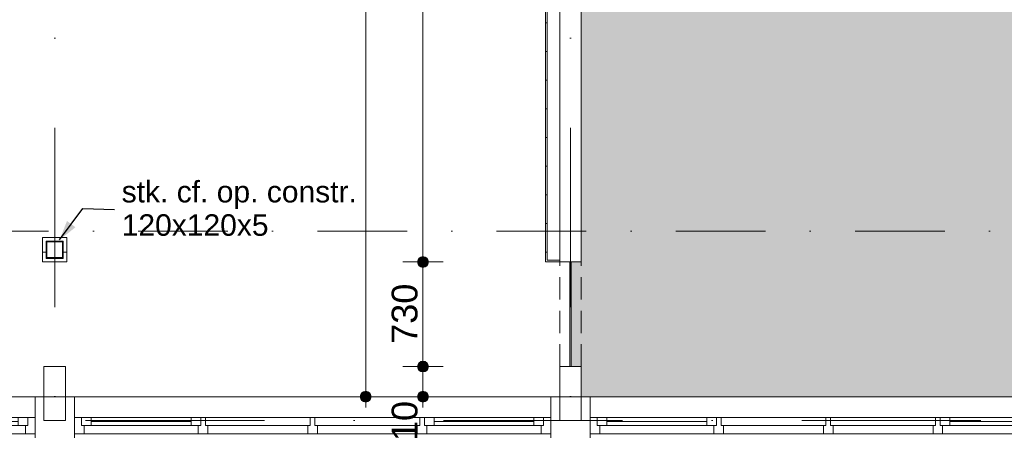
# Model space of a CAD drawing. Header units: millimetres. Extents: x -54205 to 352602, y -8439 to 61516.
# Tile 96 of 189: x 39355 to 46229, y 10756 to 13621. Entities that reach past the tile are written whole.
import ezdxf
from ezdxf.enums import TextEntityAlignment as Align

# ---------------------------------------------------------------- set-up
doc = ezdxf.new("R2010")
doc.units = ezdxf.units.MM
doc.header["$MEASUREMENT"] = 0
for name, pattern in [('B0701', [234.119993, 155.999994, -78.119999]), ('streep-punt', [2500, 1250, -625, 0, -625]), ('streep-punt fijn', [1251.000023, 626.000023, -312.5, 0, -312.5]), ('streeplijn fijn', [234.119993, 155.999994, -78.119999])]:
    doc.linetypes.add(name, pattern=pattern)
for name, color, linetype in [('21_0 NC Buitenwanden', 7, 'Continuous'), ('22 C Binnenwanden', 7, 'Continuous'), ('22 C Binnenwanden te slopen', 7, 'Continuous'), ('Maatvoering 1_ 100', 7, 'Continuous'), ('Maatvoering 1_ 100 2D arcering', 7, 'Continuous'), ('Markers - doorsneden', 7, 'Continuous'), ('New_21_0 NC Buitenwanden Ramen', 7, 'Continuous'), ('New_22 C Binnenwanden Deuren', 7, 'Continuous'), ('New_22 NC Binnenwanden', 7, 'Continuous'), ('New_22 NC Binnenwanden Deuren', 7, 'Continuous'), ('New_22 NC Binnenwanden Doorsnede-arcering', 7, 'Continuous'), ('New_22 NC Binnenwanden Laagscheidingslijnen', 7, 'Continuous'), ('New_28 Draagconstructies - kolom', 7, 'Continuous'), ('New_28 Draagconstructies - kolom Doorsnede-arcering', 7, 'Continuous'), ('New_Maatvoering 1_ 100', 7, 'Continuous'), ('New_Maatvoering 1_ 100 2D arcering', 7, 'Continuous'), ('New_Ruimtefuncties', 7, 'Continuous'), ('New_Ruimtefuncties Zone achtergrond', 7, 'Continuous'), ('New_Ruimtefuncties Zone omranding', 7, 'Continuous'), ('New_Ruimtefuncties Zone tekst', 7, 'Continuous'), ('Stramien', 7, 'Continuous')]:
    doc.layers.add(name, color=color, linetype=linetype)
doc.styles.add('GENERATED_STYLE_1', font='arial.ttf')
doc.styles.add('GENERATED_STYLE_2', font='arial.ttf')
doc.dimstyles.new('GENERATED_STYLE__11', dxfattribs={"dimtxt": 0.18, "dimasz": 136.8, "dimexe": 0.18, "dimexo": 0.0625, "dimgap": 0, "dimtad": 0, "dimtih": 1, "dimtoh": 1, "dimdec": 4, "dimzin": 0, "dimdsep": 46, "dimcen": 0.09, "dimadec": 0, "dimazin": 0, "dimtfac": 1, "dimtdec": 4, "dimtmove": 0, "dimatfit": 3, "dimldrblk": 'ARROWHEAD_5', "dimfxl": 1, "dimtolj": 1, "dimtzin": 0, "dimarcsym": 0})
doc.dimstyles.new('GENERATED_STYLE__2', dxfattribs={"dimtxt": 250, "dimasz": 142.5, "dimexe": 0.18, "dimexo": 0.0625, "dimgap": 0, "dimtad": 1, "dimtih": 1, "dimtoh": 1, "dimdec": 0, "dimzin": 0, "dimdsep": 46, "dimtxsty": 'GENERATED_STYLE_2', "dimblk": 'ARROWHEAD_11', "dimblk1": 'ARROWHEAD_11', "dimblk2": 'ARROWHEAD_11', "dimcen": 0.09, "dimse1": 1, "dimse2": 1, "dimclrd": 1, "dimclre": 1, "dimclrt": 2, "dimadec": 1, "dimazin": 0, "dimtfac": 1, "dimtdec": 4, "dimtmove": 0, "dimatfit": 3, "dimfxl": 1, "dimtolj": 1, "dimtzin": 0, "dimarcsym": 0})
doc.dimstyles.new('GENERATED_STYLE__4', dxfattribs={"dimtxt": 250, "dimasz": 142.5, "dimexe": 0.18, "dimexo": 0.0625, "dimgap": 0, "dimtad": 1, "dimdec": 0, "dimzin": 0, "dimdsep": 46, "dimtxsty": 'GENERATED_STYLE_2', "dimblk": 'ARROWHEAD_11', "dimblk1": 'ARROWHEAD_11', "dimblk2": 'ARROWHEAD_11', "dimcen": 0.09, "dimse1": 1, "dimse2": 1, "dimclrd": 1, "dimclre": 1, "dimclrt": 2, "dimadec": 1, "dimazin": 0, "dimtfac": 1, "dimtdec": 4, "dimtmove": 0, "dimatfit": 3, "dimfxl": 1, "dimtolj": 1, "dimtzin": 0, "dimarcsym": 0})
doc.dimstyles.new('GENERATED_STYLE__7', dxfattribs={"dimtxt": 179.999995, "dimasz": 142.5, "dimexe": 0.18, "dimexo": 0.0625, "dimgap": 0, "dimtad": 1, "dimdec": 0, "dimzin": 0, "dimdsep": 46, "dimtxsty": 'GENERATED_STYLE_1', "dimblk": 'ARROWHEAD_11', "dimblk1": 'ARROWHEAD_11', "dimblk2": 'ARROWHEAD_11', "dimcen": 0.09, "dimse1": 1, "dimse2": 1, "dimclrd": 1, "dimclre": 1, "dimclrt": 2, "dimadec": 1, "dimazin": 0, "dimtfac": 1, "dimtdec": 4, "dimtmove": 0, "dimatfit": 3, "dimfxl": 1, "dimtolj": 1, "dimtzin": 0, "dimarcsym": 0})
pattern_1 = [(1e-14, (0, 0), (0, 200), [])]
pattern_2 = [(90, (0, 0), (-200, 0), [])]
pattern_3 = [(270, (0, 0), (200, 0), [])]

# ---------------------------------------------------------------- blocks, each defined once
blk = doc.blocks.new('Rnx horizontaal 26')
at = {"layer": 'New_21_0 NC Buitenwanden Ramen', "color": 9, "linetype": 'Continuous', "lineweight": 0}
for p, q in [((-1937.5, 146), (1937.5, 146)), ((-1937.5, -184), (1937.5, -184))]:
    blk.add_line(p, q, dxfattribs=at)
at = {"layer": 'New_21_0 NC Buitenwanden Ramen', "color": 1, "linetype": 'Continuous', "lineweight": 0}
for p, q in [((-1937.5, 0), (-1937.5, 146)), ((1937.5, 0), (1937.5, 146)), ((-1937.5, -114), (-1937.5, 0)), ((-1662.5, 0), (-1612.5, 0)), ((-1662.5, -114), (-1662.5, 0)), ((-1612.5, 0), (-1612.5, -54)), ((-1612.5, 0), (-1545.5, 0)), ((-1612.5, -54), (-1612.5, 0)), ((-1545.5, 0), (-848, 0)), ((-1545.5, 0), (-1545.5, -54)), ((-1545.5, 0), (-848, 0)), ((-848, -54), (-848, 0)), ((-848, 0), (-781, 0)), ((-781, -54), (-781, 0)), ((-781, 0), (-764.5, 0)), ((-781, 0), (-781, -54)), ((-764.5, 0), (-748, 0)), ((-748, 0), (-748, -54)), ((-748, 0), (-16.5, 0)), ((-16.5, -54), (-16.5, 0)), ((-16.5, 0), (0, 0)), ((-16.5, 0), (-16.5, -54)), ((0, 0), (16.5, 0)), ((16.5, 0), (16.5, -54)), ((16.5, 0), (748, 0)), ((748, -54), (748, 0)), ((748, 0), (764.5, 0)), ((748, 0), (748, -54)), ((764.5, 0), (781, 0)), ((781, 0), (781, -54)), ((781, 0), (848, 0)), ((781, -54), (781, 0)), ((848, 0), (1545.5, 0)), ((848, 0), (848, -54)), ((848, 0), (1545.5, 0)), ((1545.5, -54), (1545.5, 0)), ((1545.5, 0), (1612.5, 0)), ((1612.5, -54), (1612.5, 0)), ((1612.5, 0), (1662.5, 0)), ((1612.5, 0), (1612.5, -54)), ((1662.5, 0), (1662.5, -114)), ((1937.5, -114), (1937.5, 0)), ((-1612.5, -54), (-1595.5, -54)), ((-1545.5, -54), (-1612.5, -54)), ((-1595.5, -54), (-1595.5, -114)), ((-1545.5, -27), (-848, -27)), ((-848, -54), (-1545.5, -54)), ((-781, -54), (-848, -54)), ((-798, -114), (-798, -54)), ((-798, -54), (-781, -54)), ((-748, -54), (-731, -54)), ((-731, -54), (-748, -54)), ((-731, -54), (-731, -114)), ((-731, -54), (-33.5, -54)), ((-731, -114), (-731, -54)), ((-33.5, -114), (-33.5, -54)), ((-33.5, -54), (-16.5, -54)), ((-16.5, -54), (-33.5, -54)), ((16.5, -54), (33.5, -54)), ((33.5, -54), (16.5, -54)), ((33.5, -54), (33.5, -114)), ((33.5, -54), (731, -54)), ((33.5, -114), (33.5, -54)), ((731, -114), (731, -54)), ((731, -54), (748, -54)), ((748, -54), (731, -54)), ((781, -54), (798, -54)), ((848, -54), (781, -54)), ((798, -54), (798, -114)), ((848, -27), (1545.5, -27)), ((1545.5, -54), (848, -54)), ((1612.5, -54), (1545.5, -54)), ((1595.5, -114), (1595.5, -54)), ((1595.5, -54), (1612.5, -54)), ((-1937.5, -184), (-1937.5, -114)), ((-1595.5, -114), (-1662.5, -114)), ((-798, -114), (-1595.5, -114)), ((-764.5, -114), (-798, -114)), ((-731, -114), (-764.5, -114)), ((-33.5, -114), (-731, -114)), ((0, -114), (-33.5, -114)), ((33.5, -114), (0, -114)), ((731, -114), (33.5, -114)), ((764.5, -114), (731, -114)), ((798, -114), (764.5, -114)), ((1595.5, -114), (798, -114)), ((1662.5, -114), (1595.5, -114)), ((1937.5, -184), (1937.5, -114))]:
    blk.add_line(p, q, dxfattribs=at)
blk = doc.blocks.new('Wall_2_1', base_point=(55938.2, 10990.9))
at = {"layer": 'New_21_0 NC Buitenwanden Ramen', "color": 1, "linetype": 'Continuous', "lineweight": 0, "xscale": -1, "zscale": 1000}
for p in [(37800, 10844.9), (41400, 10844.9), (45000, 10844.9)]:
    blk.add_blockref('Rnx horizontaal 26', p, dxfattribs=at)
blk = doc.blocks.new('leerplein 5.2_2.18_15_1', base_point=(46800, 14023.4))
at = {"layer": 'New_Ruimtefuncties Zone achtergrond', "linetype": 'Continuous', "lineweight": 0, "true_color": 0xffffff}
blk.add_hatch(color=7, dxfattribs=at).paths.add_polyline_path([(43275, 17870.9), (43275, 17685.9), (43125, 17685.9), (43125, 16645.9), (43275, 16645.9), (43275, 11930.9), (43205, 11930.9), (43205, 11200.9), (43275, 11200.9), (43275, 10990.9), (46725, 10990.9), (46725, 11200.9), (46875, 11200.9), (46875, 10990.9), (50325, 10990.9), (50325, 11200.9), (50395, 11200.9), (50395, 11930.9), (50225, 11930.9), (50225, 16645.9), (50325, 16645.9), (50325, 17685.9), (50225, 17685.9), (50225, 17870.9), (50130, 17870.9), (50130, 18140.9), (47220, 18140.9), (47220, 17870.9), (47120, 17870.9), (47120, 18345.9), (46530, 18345.9), (43470, 18345.9), (43470, 17870.9)])
at = {"layer": 'New_Ruimtefuncties Zone tekst', "color": 2, "lineweight": 0}
for tag, height, style, p in [('DUMMY_941', 180, 'GENERATED_STYLE_2', (47788, 14312.2)), ('perimeterCode', 150, 'GENERATED_STYLE_1', (46110.1, 13936.1)), ('ROOM_AREA', 150, 'GENERATED_STYLE_1', (46670.4, 13936.1)), ('DUMMY_942', 150, 'GENERATED_STYLE_1', (47185.1, 13936.1)), ('DUMMY_943', 100, 'GENERATED_STYLE_1', (47413.7, 13947.5))]:
    blk.add_attdef(tag, text='', height=height, dxfattribs=dict(at, style=style)).set_placement(p, align=Align.TOP_LEFT)
at = {"layer": 'New_Ruimtefuncties Zone tekst', "color": 2, "lineweight": 0, "style": 'GENERATED_STYLE_2'}
blk.add_attdef('ROOM_NUMBER', text='', height=180, dxfattribs=at).set_placement((46800, 14271), align=Align.TOP_CENTER)
blk = doc.blocks.new('D rechthoekige opening 27_3')
at = {"layer": 'New_22 C Binnenwanden Deuren', "color": 9, "linetype": 'streeplijn fijn', "lineweight": 0}
for p, q in [((-365, 150), (365, 150)), ((-365, 0), (365, 0))]:
    blk.add_line(p, q, dxfattribs=at)
at = {"layer": 'New_22 C Binnenwanden Deuren', "color": 1, "linetype": 'Continuous', "lineweight": 0}
for p, q in [((-365, 0), (-365, 150)), ((365, 0), (365, 150))]:
    blk.add_line(p, q, dxfattribs=at)
blk = doc.blocks.new('Wall_35_1', base_point=(43200, 10825.9))
at = {"layer": '22 C Binnenwanden', "color": 1, "linetype": 'Continuous', "lineweight": 0}
for p, q in [((43275, 11930.9), (43125, 11930.9)), ((43275, 11200.9), (43125, 11200.9))]:
    blk.add_line(p, q, dxfattribs=at)
at = {"layer": '22 C Binnenwanden', "color": 1, "linetype": 'Continuous', "lineweight": 0, "flags": 128}
for points in [[(43275, 16580.9), (43125, 16580.9)], [(43125, 16580.9), (43125, 11930.9)], [(43275, 11930.9), (43275, 16580.9)], [(43125, 11200.9), (43125, 10825.9)], [(43275, 10825.9), (43275, 11200.9)], [(43125, 10825.9), (43275, 10825.9)]]:
    blk.add_lwpolyline(points, dxfattribs=at)
at = {"layer": 'New_22 C Binnenwanden Deuren', "color": 1, "linetype": 'Continuous', "lineweight": 0, "zscale": 1000, "rotation": 90}
blk.add_blockref('D rechthoekige opening 27_3', (43275, 11565.9), dxfattribs=at)
blk = doc.blocks.new('Wall_36_1', base_point=(39600, 10825.9))
at = {"layer": '22 C Binnenwanden te slopen', "color": 1, "linetype": 'Continuous', "lineweight": 0, "flags": 128}
for points in [[(39675, 11200.9), (39525, 11200.9)], [(39525, 11200.9), (39525, 10825.9)], [(39675, 10825.9), (39675, 11200.9)], [(39525, 10825.9), (39675, 10825.9)]]:
    blk.add_lwpolyline(points, dxfattribs=at)
blk = doc.blocks.new('Wall_53_1', base_point=(43337.5, 10730.9))
at = {"layer": '21_0 NC Buitenwanden', "color": 1, "linetype": 'Continuous', "lineweight": 0, "flags": 128}
for points in [[(43337.5, 10990.9), (43062.5, 10990.9)], [(43062.5, 10990.9), (43062.5, 10774.9)], [(43337.5, 10774.9), (43337.5, 10990.9)]]:
    blk.add_lwpolyline(points, dxfattribs=at)
blk = doc.blocks.new('Wall_54_1', base_point=(39737.5, 10730.9))
at = {"layer": '21_0 NC Buitenwanden', "color": 1, "linetype": 'Continuous', "lineweight": 0, "flags": 128}
for points in [[(39737.5, 10990.9), (39462.5, 10990.9)], [(39462.5, 10990.9), (39462.5, 10774.9)], [(39737.5, 10774.9), (39737.5, 10990.9)]]:
    blk.add_lwpolyline(points, dxfattribs=at)
blk = doc.blocks.new('Wall_107_1', base_point=(43200, 11200.9))
at = {"layer": 'New_22 NC Binnenwanden', "color": 1, "linetype": 'Continuous', "lineweight": 0, "flags": 128}
for points in [[(43205, 11930.9), (43195, 11930.9)], [(43195, 11930.9), (43195, 11200.9)], [(43205, 11200.9), (43205, 11930.9)], [(43195, 11200.9), (43205, 11200.9)]]:
    blk.add_lwpolyline(points, dxfattribs=at)
blk = doc.blocks.new('DS1 in wand 26_2')
at = {"layer": 'New_22 NC Binnenwanden Doorsnede-arcering', "linetype": 'Continuous', "lineweight": 0, "true_color": 0xffffff}
blk.add_hatch(color=7, dxfattribs=at).paths.add_polyline_path([(-420, -5), (-420, -15), (645, -15), (645, -5)])
at = {"layer": 'New_22 NC Binnenwanden Deuren', "color": 1, "linetype": 'Continuous', "lineweight": 0}
for p, q in [((312.5, 160), (262.5, 210)), ((112.5, 40), (112.5, 160)), ((112.5, 160), (312.5, 160)), ((312.5, 160), (262.5, 110)), ((-520, 40), (-520, 27.5)), ((520, 40), (520, 27.5)), ((-420, -5), (645, -5)), ((-420, -15), (-420, -5)), ((645, -15), (-420, -15)), ((645, -5), (645, -15))]:
    blk.add_line(p, q, dxfattribs=at)
at = {"layer": 'New_22 NC Binnenwanden Deuren', "color": 9, "linetype": 'B0701', "lineweight": 0}
for p, q in [((-520, 40), (520, 40)), ((-520, -60), (520, -60))]:
    blk.add_line(p, q, dxfattribs=at)
blk = doc.blocks.new('Wall_263_1', base_point=(43025, 11930.9))
at = {"layer": 'New_22 NC Binnenwanden Doorsnede-arcering', "linetype": 'Continuous', "lineweight": 0, "true_color": 0x000000}
h = blk.add_hatch(dxfattribs=at)
h.set_pattern_fill('930_Lijnen_vert_200_0001', color=18, style=0, pattern_type=2)
h.set_pattern_definition(pattern_1)
h.paths.add_polyline_path([(43037.5, 17710.9), (43037.5, 17870.9), (43025, 17870.9), (43025, 17710.9)])
h = blk.add_hatch(dxfattribs=at)
h.set_pattern_fill('930_Lijnen_vert_200_0001', color=18, style=0, pattern_type=2)
h.set_pattern_definition(pattern_1)
h.paths.add_polyline_path([(43037.5, 17685.9), (43037.5, 17710.9), (43025, 17710.9), (43025, 17685.9)])
h = blk.add_hatch(dxfattribs=at)
h.set_pattern_fill('930_Lijnen_vert_200_0001', color=18, style=0, pattern_type=2)
h.set_pattern_definition(pattern_1)
h.paths.add_polyline_path([(43025, 11943.4), (43037.5, 11943.4), (43037.5, 16645.9), (43025, 16645.9)])
h = blk.add_hatch(dxfattribs=at)
h.set_pattern_fill('930_Lijnen_vert_200_0001', color=18, style=0, pattern_type=2)
h.set_pattern_definition(pattern_1)
h.paths.add_polyline_path([(43025, 11930.9), (43037.5, 11930.9), (43037.5, 11943.4)])
h = blk.add_hatch(dxfattribs=at)
h.set_pattern_fill('930_Lijnen_vert_200_0001', color=18, style=0, pattern_type=2)
h.set_pattern_definition(pattern_1)
h.paths.add_polyline_path([(43025, 11943.4), (43025, 11930.9), (43037.5, 11943.4)])
at = {"layer": 'New_22 NC Binnenwanden', "color": 1, "linetype": 'Continuous', "lineweight": 0}
for p, q in [((43025, 17685.9), (43037.5, 17685.9)), ((43025, 16645.9), (43037.5, 16645.9)), ((43065, 16645.9), (43065, 15600.9)), ((43085, 15600.9), (43085, 16645.9)), ((43065, 15600.9), (43085, 15600.9))]:
    blk.add_line(p, q, dxfattribs=at)
at = {"layer": 'New_22 NC Binnenwanden', "color": 1, "linetype": 'Continuous', "lineweight": 0, "flags": 128}
for points in [[(43025, 17870.9), (43025, 17685.9)], [(43125, 17710.9), (43125, 17870.9)], [(43025, 16645.9), (43025, 11930.9)], [(43125, 12030.9), (43125, 16645.9)], [(43025, 11930.9), (43037.5, 11930.9)]]:
    blk.add_lwpolyline(points, dxfattribs=at)
at = {"layer": 'New_22 NC Binnenwanden Laagscheidingslijnen', "color": 1, "linetype": 'Continuous', "lineweight": 0}
for p, q in [((43037.5, 17870.9), (43037.5, 17710.9)), ((43125, 17710.9), (43037.5, 17710.9)), ((43037.5, 16645.9), (43037.5, 12030.9)), ((43037.5, 12030.9), (43037.5, 11943.4)), ((43037.5, 11943.4), (43125, 11943.4))]:
    blk.add_line(p, q, dxfattribs=at)
at = {"layer": 'New_22 NC Binnenwanden Deuren', "color": 1, "linetype": 'Continuous', "lineweight": 0, "xscale": -1, "zscale": 1000, "rotation": 90}
blk.add_blockref('DS1 in wand 26_2', (43065, 17165.9), dxfattribs=at)
blk = doc.blocks.new('Wall_264_1', base_point=(43125, 11930.9))
at = {"layer": 'New_22 NC Binnenwanden Doorsnede-arcering', "linetype": 'Continuous', "lineweight": 0, "true_color": 0x000000}
h = blk.add_hatch(dxfattribs=at)
h.set_pattern_fill('930_Lijnen_vert_200_0001', color=18, style=0, pattern_type=2)
h.set_pattern_definition(pattern_2)
h.paths.add_polyline_path([(43037.5, 11943.4), (43037.5, 11930.9), (43125, 11930.9), (43125, 11943.4)])
at = {"layer": 'New_22 NC Binnenwanden', "color": 1, "linetype": 'Continuous', "lineweight": 0, "flags": 128}
for points in [[(43037.5, 11930.9), (43125, 11930.9)], [(43125, 11930.9), (43125, 11943.4)]]:
    blk.add_lwpolyline(points, dxfattribs=at)
at = {"layer": 'New_22 NC Binnenwanden Laagscheidingslijnen', "color": 1, "linetype": 'Continuous', "lineweight": 0}
blk.add_line((43037.5, 11943.4), (43125, 11943.4), dxfattribs=at)
blk.add_point((43125, 11943.4), dxfattribs=at)
blk = doc.blocks.new('Wall_268_1', base_point=(39515, 11930.9))
at = {"layer": 'New_22 NC Binnenwanden Doorsnede-arcering', "linetype": 'Continuous', "lineweight": 0, "true_color": 0x000000}
h = blk.add_hatch(dxfattribs=at)
h.set_pattern_fill('930_Lijnen_vert_200_0001', color=18, style=0, pattern_type=2)
h.set_pattern_definition(pattern_1)
h.paths.add_polyline_path([(39540, 12100.9), (39515, 12100.9), (39540, 12075.9)])
h = blk.add_hatch(dxfattribs=at)
h.set_pattern_fill('930_Lijnen_vert_200_0001', color=18, style=0, pattern_type=2)
h.set_pattern_definition(pattern_1)
h.paths.add_polyline_path([(39540, 12075.9), (39515, 12100.9), (39515, 12075.9)])
h = blk.add_hatch(dxfattribs=at)
h.set_pattern_fill('930_Lijnen_vert_200_0001', color=18, style=0, pattern_type=2)
h.set_pattern_definition(pattern_1)
h.paths.add_polyline_path([(39540, 11955.9), (39540, 12075.9), (39515, 12075.9), (39515, 11955.9)])
h = blk.add_hatch(dxfattribs=at)
h.set_pattern_fill('930_Lijnen_vert_200_0001', color=18, style=0, pattern_type=2)
h.set_pattern_definition(pattern_1)
h.paths.add_polyline_path([(39540, 11955.9), (39515, 11930.9), (39540, 11930.9)])
h = blk.add_hatch(dxfattribs=at)
h.set_pattern_fill('930_Lijnen_vert_200_0001', color=18, style=0, pattern_type=2)
h.set_pattern_definition(pattern_1)
h.paths.add_polyline_path([(39515, 11955.9), (39515, 11930.9), (39540, 11955.9)])
at = {"layer": 'New_22 NC Binnenwanden', "color": 1, "linetype": 'Continuous', "lineweight": 0, "flags": 128}
for points in [[(39515, 12100.9), (39540, 12100.9)], [(39515, 12100.9), (39515, 11930.9)], [(39540, 11955.9), (39540, 12075.9)], [(39515, 11930.9), (39540, 11930.9)]]:
    blk.add_lwpolyline(points, dxfattribs=at)
blk = doc.blocks.new('Wall_269_1', base_point=(39515, 12100.9))
at = {"layer": 'New_22 NC Binnenwanden Doorsnede-arcering', "linetype": 'Continuous', "lineweight": 0, "true_color": 0x000000}
h = blk.add_hatch(dxfattribs=at)
h.set_pattern_fill('930_Lijnen_vert_200_0001', color=18, style=0, pattern_type=2)
h.set_pattern_definition(pattern_3)
h.paths.add_polyline_path([(39540, 12075.9), (39660, 12075.9), (39660, 12100.9), (39540, 12100.9)])
h = blk.add_hatch(dxfattribs=at)
h.set_pattern_fill('930_Lijnen_vert_200_0001', color=18, style=0, pattern_type=2)
h.set_pattern_definition(pattern_3)
h.paths.add_polyline_path([(39660, 12075.9), (39685, 12075.9), (39685, 12100.9)])
h = blk.add_hatch(dxfattribs=at)
h.set_pattern_fill('930_Lijnen_vert_200_0001', color=18, style=0, pattern_type=2)
h.set_pattern_definition(pattern_3)
h.paths.add_polyline_path([(39660, 12075.9), (39685, 12100.9), (39660, 12100.9)])
at = {"layer": 'New_22 NC Binnenwanden', "color": 1, "linetype": 'Continuous', "lineweight": 0, "flags": 128}
for points in [[(39685, 12100.9), (39540, 12100.9)], [(39685, 12100.9), (39685, 12075.9)], [(39540, 12075.9), (39660, 12075.9)]]:
    blk.add_lwpolyline(points, dxfattribs=at)
blk = doc.blocks.new('Wall_270_1', base_point=(39515, 11930.9))
at = {"layer": 'New_22 NC Binnenwanden Doorsnede-arcering', "linetype": 'Continuous', "lineweight": 0, "true_color": 0x000000}
h = blk.add_hatch(dxfattribs=at)
h.set_pattern_fill('930_Lijnen_vert_200_0001', color=18, style=0, pattern_type=2)
h.set_pattern_definition(pattern_2)
h.paths.add_polyline_path([(39660, 11955.9), (39540, 11955.9), (39540, 11930.9), (39660, 11930.9)])
h = blk.add_hatch(dxfattribs=at)
h.set_pattern_fill('930_Lijnen_vert_200_0001', color=18, style=0, pattern_type=2)
h.set_pattern_definition(pattern_2)
h.paths.add_polyline_path([(39660, 11955.9), (39685, 11930.9), (39685, 11955.9)])
h = blk.add_hatch(dxfattribs=at)
h.set_pattern_fill('930_Lijnen_vert_200_0001', color=18, style=0, pattern_type=2)
h.set_pattern_definition(pattern_2)
h.paths.add_polyline_path([(39660, 11930.9), (39685, 11930.9), (39660, 11955.9)])
at = {"layer": 'New_22 NC Binnenwanden', "color": 1, "linetype": 'Continuous', "lineweight": 0, "flags": 128}
for points in [[(39660, 11955.9), (39540, 11955.9)], [(39540, 11930.9), (39685, 11930.9)], [(39685, 11930.9), (39685, 11955.9)]]:
    blk.add_lwpolyline(points, dxfattribs=at)
blk = doc.blocks.new('Wall_271_1', base_point=(39685, 11930.9))
at = {"layer": 'New_22 NC Binnenwanden Doorsnede-arcering', "linetype": 'Continuous', "lineweight": 0, "true_color": 0x000000}
h = blk.add_hatch(dxfattribs=at)
h.set_pattern_fill('930_Lijnen_vert_200_0001', color=18, style=0, pattern_type=2)
h.set_pattern_definition([(180, (0, 0), (0, 200), [])])
h.paths.add_polyline_path([(39660, 12075.9), (39660, 11955.9), (39685, 11955.9), (39685, 12075.9)])
at = {"layer": 'New_22 NC Binnenwanden', "color": 1, "linetype": 'Continuous', "lineweight": 0, "flags": 128}
for points in [[(39660, 12075.9), (39660, 11955.9)], [(39685, 11955.9), (39685, 12075.9)]]:
    blk.add_lwpolyline(points, dxfattribs=at)
blk = doc.blocks.new('Standard grid marker')
at = {"layer": 'Stramien', "color": 1, "linetype": 'streep-punt', "lineweight": 0}
blk.add_line((1000, 0), (61400.2, 0), dxfattribs=at)
at = {"layer": 'Stramien', "color": 2, "lineweight": 0, "style": 'GENERATED_STYLE_1'}
for tag, p in [('AC_MarkerText_1_0', (-245, -80)), ('AC_MarkerText_1_1', (63155.2, -80))]:
    blk.add_attdef(tag, text='', height=350, rotation=270, dxfattribs=at).set_placement(p, align=Align.TOP_CENTER)
blk = doc.blocks.new('Standard grid marker_3')
at = {"layer": 'Stramien', "color": 1, "linetype": 'streep-punt', "lineweight": 0}
blk.add_line((1000, 0), (33165, 0), dxfattribs=at)
at = {"layer": 'Stramien', "color": 2, "lineweight": 0, "style": 'GENERATED_STYLE_1'}
blk.add_attdef('AC_MarkerText_1', text='', height=350, dxfattribs=at).set_placement((-500, 175), align=Align.TOP_CENTER)
blk = doc.blocks.new('*D1018')
at = {"layer": 'Maatvoering 1_ 100 2D arcering', "linetype": 'Continuous', "lineweight": 0}
for points in [[(64027.5, 27835.9), (64030.4, 27821.6), (64038.5, 27809.4), (64050.6, 27801.3), (64065, 27798.4), (64079.4, 27801.3), (64091.5, 27809.4), (64099.6, 27821.6), (64102.5, 27835.9), (64099.6, 27850.3), (64091.5, 27862.4), (64079.4, 27870.6), (64065, 27873.4), (64050.6, 27870.6), (64038.5, 27862.4), (64030.4, 27850.3)], [(64027.5, 3115.7), (64030.4, 3101.3), (64038.5, 3089.1), (64050.6, 3081), (64065, 3078.2), (64079.4, 3081), (64091.5, 3089.1), (64099.6, 3101.3), (64102.5, 3115.7), (64099.6, 3130), (64091.5, 3142.2), (64079.4, 3150.3), (64065, 3153.2), (64050.6, 3150.3), (64038.5, 3142.2), (64030.4, 3130)]]:
    blk.add_hatch(color=1, dxfattribs=at).paths.add_polyline_path(points)
at = {"layer": 'Maatvoering 1_ 100', "color": 1, "linetype": 'Continuous', "lineweight": 0}
for p, q in [((64065, 27873.4), (64065, 27910.9)), ((64027.5, 27835.9), (63924.4, 27835.9)), ((64065, 3153.2), (64065, 27798.4)), ((64205.6, 27835.9), (64102.5, 27835.9)), ((64027.5, 3115.7), (63924.4, 3115.7)), ((64205.6, 3115.7), (64102.5, 3115.7)), ((64065, 3040.7), (64065, 3078.2))]:
    blk.add_line(p, q, dxfattribs=at)
for centre in [(64065, 27835.9), (64065, 3115.7)]:
    blk.add_circle(centre, 37.5, dxfattribs=at)
at = {"layer": 'Maatvoering 1_ 100', "color": 2, "lineweight": 0, "insert": (64015, 14951.5), "char_height": 250, "attachment_point": 7, "rotation": 90, "style": 'GENERATED_STYLE_2'}
blk.add_mtext('\\A1;{\\pql;\\fArial|b1|i0|c0|p0;\\W1.000000;24.720}', dxfattribs=at)
blk = doc.blocks.new('ARROWHEAD_11')
at = {"color": 0, "linetype": 'Continuous', "lineweight": 0}
blk.add_line((0, 0), (-1, 0), dxfattribs=at)
at = {"color": 0, "linetype": 'Continuous', "lineweight": 0, "const_width": 0.25, "flags": 128}
blk.add_lwpolyline([(-0.125, 0, 1), (0.125, 0, 1)], format="xyb", close=True, dxfattribs=at)
blk = doc.blocks.new('*D1199')
at = {"layer": 'New_Maatvoering 1_ 100 2D arcering', "linetype": 'Continuous', "lineweight": 0}
for points in [[(42133.2, 11200.9), (42136.1, 11186.6), (42144.2, 11174.4), (42156.4, 11166.3), (42170.7, 11163.4), (42185.1, 11166.3), (42197.2, 11174.4), (42205.4, 11186.6), (42208.2, 11200.9), (42205.4, 11215.3), (42197.2, 11227.4), (42185.1, 11235.6), (42170.7, 11238.4), (42156.4, 11235.6), (42144.2, 11227.4), (42136.1, 11215.3)], [(42133.2, 10990.9), (42136.1, 10976.6), (42144.2, 10964.4), (42156.4, 10956.3), (42170.7, 10953.4), (42185.1, 10956.3), (42197.2, 10964.4), (42205.4, 10976.6), (42208.2, 10990.9), (42205.4, 11005.3), (42197.2, 11017.4), (42185.1, 11025.6), (42170.7, 11028.4), (42156.4, 11025.6), (42144.2, 11017.4), (42136.1, 11005.3)]]:
    blk.add_hatch(color=1, dxfattribs=at).paths.add_polyline_path(points)
at = {"layer": 'New_Maatvoering 1_ 100', "color": 1, "linetype": 'Continuous', "lineweight": 0}
for p, q in [((42133.2, 11200.9), (42030.1, 11200.9)), ((42170.7, 11028.4), (42170.7, 11163.4)), ((42311.3, 11200.9), (42208.2, 11200.9)), ((42133.2, 10990.9), (42030.1, 10990.9)), ((42170.7, 10915.9), (42170.7, 10953.4)), ((42311.3, 10990.9), (42208.2, 10990.9))]:
    blk.add_line(p, q, dxfattribs=at)
for centre in [(42170.7, 11200.9), (42170.7, 10990.9)]:
    blk.add_circle(centre, 37.5, dxfattribs=at)
at = {"layer": 'New_Maatvoering 1_ 100', "color": 2, "lineweight": 0, "insert": (42134.7, 10541.5), "char_height": 180, "attachment_point": 7, "rotation": 90, "style": 'GENERATED_STYLE_1'}
blk.add_mtext('\\A1;{\\pql;\\fArial|b0|i0|c0|p0;\\W1.000000;210}', dxfattribs=at)
blk = doc.blocks.new('*D1200')
at = {"layer": 'New_Maatvoering 1_ 100 2D arcering', "linetype": 'Continuous', "lineweight": 0}
for points in [[(42133.2, 11930.9), (42136.1, 11916.6), (42144.2, 11904.4), (42156.4, 11896.3), (42170.7, 11893.4), (42185.1, 11896.3), (42197.2, 11904.4), (42205.4, 11916.6), (42208.2, 11930.9), (42205.4, 11945.3), (42197.2, 11957.4), (42185.1, 11965.6), (42170.7, 11968.4), (42156.4, 11965.6), (42144.2, 11957.4), (42136.1, 11945.3)], [(42133.2, 11200.9), (42136.1, 11186.6), (42144.2, 11174.4), (42156.4, 11166.3), (42170.7, 11163.4), (42185.1, 11166.3), (42197.2, 11174.4), (42205.4, 11186.6), (42208.2, 11200.9), (42205.4, 11215.3), (42197.2, 11227.4), (42185.1, 11235.6), (42170.7, 11238.4), (42156.4, 11235.6), (42144.2, 11227.4), (42136.1, 11215.3)]]:
    blk.add_hatch(color=1, dxfattribs=at).paths.add_polyline_path(points)
at = {"layer": 'New_Maatvoering 1_ 100', "color": 1, "linetype": 'Continuous', "lineweight": 0}
for p, q in [((42133.2, 11930.9), (42030.1, 11930.9)), ((42170.7, 11238.4), (42170.7, 11893.4)), ((42311.3, 11930.9), (42208.2, 11930.9)), ((42133.2, 11200.9), (42030.1, 11200.9)), ((42311.3, 11200.9), (42208.2, 11200.9))]:
    blk.add_line(p, q, dxfattribs=at)
for centre in [(42170.7, 11930.9), (42170.7, 11200.9)]:
    blk.add_circle(centre, 37.5, dxfattribs=at)
at = {"layer": 'New_Maatvoering 1_ 100', "color": 2, "lineweight": 0, "insert": (42134.7, 11360), "char_height": 180, "attachment_point": 7, "rotation": 90, "style": 'GENERATED_STYLE_1'}
blk.add_mtext('\\A1;{\\pql;\\fArial|b0|i0|c0|p0;\\W1.000000;730}', dxfattribs=at)
blk = doc.blocks.new('*D1201')
at = {"layer": 'New_Maatvoering 1_ 100 2D arcering', "linetype": 'Continuous', "lineweight": 0}
for points in [[(42133.2, 16645.9), (42136.1, 16631.6), (42144.2, 16619.4), (42156.4, 16611.3), (42170.7, 16608.4), (42185.1, 16611.3), (42197.2, 16619.4), (42205.4, 16631.6), (42208.2, 16645.9), (42205.4, 16660.3), (42197.2, 16672.4), (42185.1, 16680.6), (42170.7, 16683.4), (42156.4, 16680.6), (42144.2, 16672.4), (42136.1, 16660.3)], [(42133.2, 11930.9), (42136.1, 11916.6), (42144.2, 11904.4), (42156.4, 11896.3), (42170.7, 11893.4), (42185.1, 11896.3), (42197.2, 11904.4), (42205.4, 11916.6), (42208.2, 11930.9), (42205.4, 11945.3), (42197.2, 11957.4), (42185.1, 11965.6), (42170.7, 11968.4), (42156.4, 11965.6), (42144.2, 11957.4), (42136.1, 11945.3)]]:
    blk.add_hatch(color=1, dxfattribs=at).paths.add_polyline_path(points)
at = {"layer": 'New_Maatvoering 1_ 100', "color": 1, "linetype": 'Continuous', "lineweight": 0}
for p, q in [((42133.2, 16645.9), (42030.1, 16645.9)), ((42311.3, 16645.9), (42208.2, 16645.9)), ((42170.7, 11968.4), (42170.7, 16608.4)), ((42133.2, 11930.9), (42030.1, 11930.9)), ((42311.3, 11930.9), (42208.2, 11930.9))]:
    blk.add_line(p, q, dxfattribs=at)
for centre in [(42170.7, 16645.9), (42170.7, 11930.9)]:
    blk.add_circle(centre, 37.5, dxfattribs=at)
at = {"layer": 'New_Maatvoering 1_ 100', "color": 2, "lineweight": 0, "insert": (42134.7, 13979.5), "char_height": 180, "attachment_point": 7, "rotation": 90, "style": 'GENERATED_STYLE_1'}
blk.add_mtext('\\A1;{\\pql;\\fArial|b0|i0|c0|p0;\\W1.000000;4.715}', dxfattribs=at)
blk = doc.blocks.new('*D1207')
at = {"layer": 'New_Maatvoering 1_ 100 2D arcering', "linetype": 'Continuous', "lineweight": 0}
for points in [[(41733.2, 18345.9), (41736.1, 18331.6), (41744.2, 18319.4), (41756.4, 18311.3), (41770.7, 18308.4), (41785.1, 18311.3), (41797.2, 18319.4), (41805.4, 18331.6), (41808.2, 18345.9), (41805.4, 18360.3), (41797.2, 18372.4), (41785.1, 18380.6), (41770.7, 18383.4), (41756.4, 18380.6), (41744.2, 18372.4), (41736.1, 18360.3)], [(41733.2, 10990.9), (41736.1, 10976.6), (41744.2, 10964.4), (41756.4, 10956.3), (41770.7, 10953.4), (41785.1, 10956.3), (41797.2, 10964.4), (41805.4, 10976.6), (41808.2, 10990.9), (41805.4, 11005.3), (41797.2, 11017.4), (41785.1, 11025.6), (41770.7, 11028.4), (41756.4, 11025.6), (41744.2, 11017.4), (41736.1, 11005.3)]]:
    blk.add_hatch(color=1, dxfattribs=at).paths.add_polyline_path(points)
at = {"layer": 'New_Maatvoering 1_ 100', "color": 1, "linetype": 'Continuous', "lineweight": 0}
for p, q in [((41733.2, 18345.9), (41630.1, 18345.9)), ((41770.7, 11028.4), (41770.7, 18308.4)), ((41911.3, 18345.9), (41808.2, 18345.9)), ((41733.2, 10990.9), (41630.1, 10990.9)), ((41770.7, 10915.9), (41770.7, 10953.4)), ((41911.3, 10990.9), (41808.2, 10990.9))]:
    blk.add_line(p, q, dxfattribs=at)
for centre in [(41770.7, 18345.9), (41770.7, 10990.9)]:
    blk.add_circle(centre, 37.5, dxfattribs=at)
at = {"layer": 'New_Maatvoering 1_ 100', "color": 2, "lineweight": 0, "char_height": 180, "attachment_point": 7, "rotation": 90, "style": 'GENERATED_STYLE_1'}
for s, insert in [('\\A1;{\\pql;\\fArial|b0|i0|c0|p0;\\W1.000000;100}', (41734.7, 17896.5)), ('\\A1;{\\pql;\\fArial|b0|i0|c0|p0;\\W1.000000;7.355}', (41734.7, 14359.5))]:
    blk.add_mtext(s, dxfattribs=dict(at, insert=insert))
blk = doc.blocks.new('Cutting Plane_1_1', base_point=(-53800, 12145.9))
at = {"layer": 'Markers - doorsneden', "color": 9, "linetype": 'streep-punt fijn', "lineweight": 0}
blk.add_line((-53650, 12145.9), (60665, 12145.9), dxfattribs=at)
blk = doc.blocks.new('ARROWHEAD_5')
at = {"linetype": 'Continuous', "lineweight": 0}
blk.add_hatch(color=0, dxfattribs=at).paths.add_polyline_path([(-1, 0.2679), (0, 0), (-1, -0.2679)])
at = {"color": 0, "linetype": 'Continuous', "lineweight": 0}
blk.add_line((0, 0), (-1, 0), dxfattribs=at)
blk = doc.blocks.new('Buis vk warmgew kolom 27')
at = {"layer": 'New_28 Draagconstructies - kolom Doorsnede-arcering', "linetype": 'Continuous', "lineweight": 0, "true_color": 0x000000}
h = blk.add_hatch(color=18, dxfattribs=at)
h.paths.add_polyline_path([(-60, -60), (60, -60), (60, 60), (-60, 60)])
h.paths.add_polyline_path([(-55, -55), (-55, 55), (55, 55), (55, -55)], flags=0)
at = {"layer": 'New_28 Draagconstructies - kolom', "color": 1, "linetype": 'Continuous', "lineweight": 0}
for p, q in [((60, 60), (-60, 60)), ((-60, 60), (-60, -60)), ((-55, -55), (-55, 55)), ((-55, 55), (55, 55)), ((55, 55), (55, -55)), ((60, -60), (60, 60)), ((-60, -60), (60, -60)), ((55, -55), (-55, -55))]:
    blk.add_line(p, q, dxfattribs=at)
blk = doc.blocks.new('*D1291')
at = {"layer": 'Maatvoering 1_ 100 2D arcering', "linetype": 'Continuous', "lineweight": 0}
for points in [[(30237.5, 32015.9), (30240.4, 32001.6), (30248.5, 31989.4), (30260.6, 31981.3), (30275, 31978.4), (30289.4, 31981.3), (30301.5, 31989.4), (30309.6, 32001.6), (30312.5, 32015.9), (30309.6, 32030.3), (30301.5, 32042.4), (30289.4, 32050.6), (30275, 32053.4), (30260.6, 32050.6), (30248.5, 32042.4), (30240.4, 32030.3)], [(57892.5, 32015.9), (57895.4, 32001.6), (57903.5, 31989.4), (57915.6, 31981.3), (57930, 31978.4), (57944.4, 31981.3), (57956.5, 31989.4), (57964.6, 32001.6), (57967.5, 32015.9), (57964.6, 32030.3), (57956.5, 32042.4), (57944.4, 32050.6), (57930, 32053.4), (57915.6, 32050.6), (57903.5, 32042.4), (57895.4, 32030.3)]]:
    blk.add_hatch(color=1, dxfattribs=at).paths.add_polyline_path(points)
at = {"layer": 'Maatvoering 1_ 100', "color": 1, "linetype": 'Continuous', "lineweight": 0}
for p, q in [((30275, 32053.4), (30275, 32156.5)), ((57930, 32053.4), (57930, 32156.5)), ((30200, 32015.9), (30237.5, 32015.9)), ((30275, 31875.3), (30275, 31978.4)), ((30312.5, 32015.9), (57892.5, 32015.9)), ((57930, 31875.3), (57930, 31978.4)), ((57967.5, 32015.9), (58005, 32015.9))]:
    blk.add_line(p, q, dxfattribs=at)
for centre in [(30275, 32015.9), (57930, 32015.9)]:
    blk.add_circle(centre, 37.5, dxfattribs=at)
at = {"layer": 'Maatvoering 1_ 100', "color": 2, "lineweight": 0, "insert": (43578.2, 32065.9), "char_height": 250, "attachment_point": 7, "style": 'GENERATED_STYLE_2'}
blk.add_mtext('\\A1;{\\pql;\\fArial|b1|i0|c0|p0;\\W1.000000;27.655}', dxfattribs=at)

msp = doc.modelspace()

# ---------------------------------------------------------------- linework, layer by layer
at = {"layer": 'New_Ruimtefuncties Zone omranding', "color": 9, "linetype": 'Continuous', "lineweight": 0, "flags": 128}
msp.add_lwpolyline([(36075, 10990.9), (39525, 10990.9), (39525, 11200.9), (39675, 11200.9), (39675, 10990.9), (43125, 10990.9), (43125, 11200.9), (43195, 11200.9), (43195, 11930.9), (43025, 11930.9), (43025, 16645.9), (43125, 16645.9), (43125, 17685.9), (43025, 17685.9), (43025, 17870.9), (42930, 17870.9), (42930, 18345.9), (39870, 18345.9), (39130, 18345.9)], dxfattribs=at)
at = {"layer": 'New_Ruimtefuncties Zone omranding', "color": 41, "linetype": 'Continuous', "lineweight": 0, "true_color": 0xffdd55, "flags": 128}
msp.add_lwpolyline([(46530, 18345.9), (43470, 18345.9), (43470, 17870.9), (43275, 17870.9), (43275, 17685.9), (43125, 17685.9), (43125, 16645.9), (43275, 16645.9), (43275, 11930.9), (43205, 11930.9), (43205, 11200.9), (43275, 11200.9), (43275, 10990.9), (46725, 10990.9)], dxfattribs=at)

# ---------------------------------------------------------------- block references
at = {"layer": '21_0 NC Buitenwanden', "color": 1, "lineweight": 0}
for name, p in [('Wall_2_1', (55938.2, 10990.9)), ('Wall_54_1', (39737.5, 10730.9)), ('Wall_53_1', (43337.5, 10730.9))]:
    msp.add_blockref(name, p, dxfattribs=at)
at = {"layer": '22 C Binnenwanden', "color": 1, "lineweight": 0}
msp.add_blockref('Wall_35_1', (43200, 10825.9), dxfattribs=at)
at = {"layer": '22 C Binnenwanden te slopen', "color": 1, "lineweight": 0}
msp.add_blockref('Wall_36_1', (39600, 10825.9), dxfattribs=at)
at = {"layer": 'Markers - doorsneden', "color": 9, "lineweight": 0}
msp.add_blockref('Cutting Plane_1_1', (-53800, 12145.9), dxfattribs=at)
at = {"layer": 'New_22 NC Binnenwanden', "color": 1, "lineweight": 0}
for name, p in [('Wall_263_1', (43025, 11930.9)), ('Wall_268_1', (39515, 11930.9)), ('Wall_269_1', (39515, 12100.9)), ('Wall_271_1', (39685, 11930.9)), ('Wall_270_1', (39515, 11930.9)), ('Wall_264_1', (43125, 11930.9)), ('Wall_107_1', (43200, 11200.9))]:
    msp.add_blockref(name, p, dxfattribs=at)
at = {"layer": 'New_28 Draagconstructies - kolom', "color": 9, "linetype": 'Continuous', "lineweight": 0, "xscale": -1, "zscale": 1000, "rotation": 270}
msp.add_blockref('Buis vk warmgew kolom 27', (39600, 12015.9), dxfattribs=at)
at = {"layer": 'New_Ruimtefuncties', "color": 2, "linetype": 'Continuous', "lineweight": 0}
msp.add_blockref('leerplein 5.2_2.18_15_1', (46800, 14023.4), dxfattribs=at)
at = {"layer": 'Stramien', "color": 1, "linetype": 'Continuous', "lineweight": 0, "zscale": 1000, "rotation": 90}
for p in [(39600, -1884.3), (43200, -1884.3)]:
    msp.add_blockref('Standard grid marker', p, dxfattribs=at)
at = {"layer": 'Stramien', "color": 1, "linetype": 'Continuous', "lineweight": 0, "xscale": -1, "zscale": 1000}
msp.add_blockref('Standard grid marker_3', (64565, 10825.9), dxfattribs=at)

# ---------------------------------------------------------------- texts
at = {"layer": 'New_Maatvoering 1_ 100', "color": 2, "linetype": 'Continuous', "lineweight": 0, "insert": (40067.5, 12303.8), "char_height": 150, "attachment_point": 4, "line_spacing_factor": 0.930982, "style": 'GENERATED_STYLE_1'}
msp.add_mtext('\\A1;{\\pql;\\fArial|b0|i0|c0|p0;\\W1.000000;stk. cf. op. constr.\\P\\pql;\\fArial|b0|i0|c0|p0;\\W1.000000;120x120x\\fArial|b0|i0|c0|p0;\\W1.000000;5}', dxfattribs=at)

# ---------------------------------------------------------------- dimensions: what is measured, and where the dimension line sits
at = {"layer": 'Maatvoering 1_ 100', "color": 1, "linetype": 'Continuous', "lineweight": 0}
dim = msp.add_linear_dim(base=(57930, 32015.9), p1=(30275, 25760.9), p2=(57930, 10660.9), dimstyle='GENERATED_STYLE__2', dxfattribs=at)
dim.commit()
dim.dimension.update_dxf_attribs({"geometry": '*D1291', "text_midpoint": (44092.1, 32190.9), "dimtype": 160})
dim = msp.add_linear_dim(base=(64065, 27835.9), p1=(-230, 3115.7), p2=(32070, 27835.9), angle=90, dimstyle='GENERATED_STYLE__4', dxfattribs=at)
dim.commit()
dim.dimension.update_dxf_attribs({"geometry": '*D1018', "text_midpoint": (63890, 15465.4), "dimtype": 160, "text_rotation": 90})
at = {"layer": 'New_Maatvoering 1_ 100', "color": 1, "linetype": 'Continuous', "lineweight": 0}
for base, p1, p2, picture, middle in [((41770.7, 18345.9), (43062.5, 10990.9), (43125, 18345.9), '*D1207', (41644.7, 14661.1)), ((42170.7, 16645.9), (43125, 11930.9), (43125, 16645.9), '*D1201', (42044.7, 14281.1)), ((42170.7, 11930.9), (43125, 11200.9), (43125, 11930.9), '*D1200', (42044.7, 11565.5)), ((42170.7, 11200.9), (43062.5, 10990.9), (43125, 11200.9), '*D1199', (42044.7, 10747))]:
    dim = msp.add_linear_dim(base=base, p1=p1, p2=p2, angle=90, dimstyle='GENERATED_STYLE__7', dxfattribs=at)
    dim.commit()
    dim.dimension.update_dxf_attribs({"geometry": picture, "text_midpoint": middle, "dimtype": 160, "text_rotation": 90})

# ---------------------------------------------------------------- leaders
at = {"layer": 'New_Maatvoering 1_ 100', "color": 9, "linetype": 'Continuous', "lineweight": 0, "annotation_type": 0, "has_hookline": 1, "hookline_direction": 0, "text_width": 1616.2}
msp.add_leader([(39633.7, 12084.9), (39795.8, 12303.8), (40017.5, 12296.5)], dimstyle='GENERATED_STYLE__11', dxfattribs=at)

doc.saveas('drawing.dxf')
